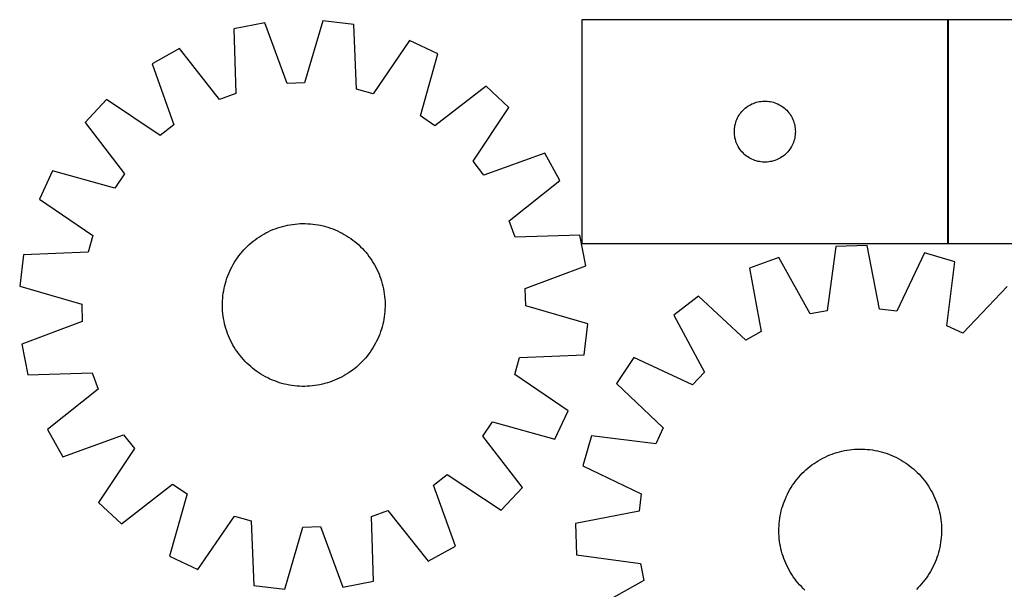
# Model space of a CAD drawing. Header units: millimetres. Extents: x 7 to 1493, y 8 to 2993.
# Tile 6 of 11: x 7 to 491, y 2714 to 2993. Entities that reach past the tile are written whole.
import ezdxf

# ---------------------------------------------------------------- set-up
doc = ezdxf.new("R2010")
doc.units = ezdxf.units.MM
doc.layers.add('COMMON', color=5, linetype='CONTINUOUS', true_color=0x0000ff)
doc.layers.add('CUT', color=7, linetype='CONTINUOUS', true_color=0x000000)

msp = doc.modelspace()

# ---------------------------------------------------------------- linework, layer by layer
at = {"layer": 'COMMON'}
msp.add_line((463.058187, 2993.437079), (463.058187, 2883.437079), dxfattribs=at)
at = {"layer": 'CUT'}
for p, q in [((155.516667, 2992.94522), (146.61144, 2962.454702)), ((170.789169, 2991.079423), (155.516667, 2992.94522)), ((462.958187, 2993.437079), (282.958187, 2993.437079)), ((282.958187, 2993.437079), (282.958187, 2883.437079)), ((462.958187, 2883.437079), (462.958187, 2993.437079)), ((643.158188, 2993.437079), (463.158188, 2993.437079)), ((463.158188, 2993.437079), (463.158188, 2883.437079)), ((126.995815, 2991.931878), (111.894239, 2988.986894)), ((111.894239, 2988.986894), (112.846953, 2957.236821)), ((138.042503, 2962.150249), (126.995815, 2991.931878)), ((172.092165, 2959.341796), (170.789169, 2991.079423)), ((198.227251, 2983.229741), (180.335789, 2956.983401)), ((212.175701, 2976.735799), (198.227251, 2983.229741)), ((85.082437, 2979.20972), (71.630035, 2971.74223)), ((104.791491, 2954.299322), (85.082437, 2979.20972)), ((203.607457, 2946.148875), (212.175701, 2976.735799)), ((71.630035, 2971.74223), (82.347432, 2941.840522)), ((146.61144, 2962.454702), (138.042503, 2962.150249)), ((180.335789, 2956.983401), (172.092165, 2959.341796)), ((235.845182, 2960.791475), (210.718826, 2941.358488)), ((247.104209, 2950.305061), (235.845182, 2960.791475)), ((49.151809, 2954.158283), (38.665395, 2942.899256)), ((75.59397, 2936.557519), (49.151809, 2954.158283)), ((112.846953, 2957.236821), (104.791491, 2954.299322)), ((229.503445, 2923.8629), (247.104209, 2950.305061)), ((361.691208, 2948.33936), (362.215904, 2948.906241)), ((362.215904, 2948.906241), (362.769086, 2949.445359)), ((362.769086, 2949.445359), (363.349289, 2949.955285)), ((363.349289, 2949.955285), (363.954972, 2950.434667)), ((363.954972, 2950.434667), (364.584531, 2950.882234)), ((364.584531, 2950.882234), (365.236295, 2951.296798)), ((365.236295, 2951.296798), (365.908535, 2951.677261)), ((365.908535, 2951.677261), (366.599471, 2952.022613)), ((366.599471, 2952.022613), (367.307268, 2952.331938)), ((367.307268, 2952.331938), (368.030051, 2952.604417)), ((368.030051, 2952.604417), (368.765902, 2952.839327)), ((368.765902, 2952.839327), (369.51287, 2953.036044)), ((369.51287, 2953.036044), (370.268975, 2953.194048)), ((370.268975, 2953.194048), (371.032211, 2953.312919)), ((371.032211, 2953.312919), (371.800555, 2953.392342)), ((371.800555, 2953.392342), (372.571968, 2953.432106)), ((372.571968, 2953.432106), (373.344405, 2953.432106)), ((373.344405, 2953.432106), (374.115818, 2953.392342)), ((374.115818, 2953.392342), (374.884162, 2953.312919)), ((374.884162, 2953.312919), (375.647398, 2953.194048)), ((375.647398, 2953.194048), (376.403503, 2953.036044)), ((376.403503, 2953.036044), (377.150471, 2952.839327)), ((377.150471, 2952.839327), (377.886322, 2952.604417)), ((377.886322, 2952.604417), (378.609105, 2952.331938)), ((378.609105, 2952.331938), (379.316902, 2952.022613)), ((379.316902, 2952.022613), (380.007838, 2951.677261)), ((380.007838, 2951.677261), (380.680079, 2951.296798)), ((380.680079, 2951.296798), (381.331842, 2950.882234)), ((381.331842, 2950.882234), (381.961401, 2950.434667)), ((381.961401, 2950.434667), (382.567084, 2949.955285)), ((382.567084, 2949.955285), (383.147287, 2949.445359)), ((383.147287, 2949.445359), (383.700469, 2948.906241)), ((383.700469, 2948.906241), (384.225165, 2948.33936)), ((210.718826, 2941.358488), (203.607457, 2946.148875)), ((358.922434, 2943.72836), (359.213433, 2944.443887)), ((359.213433, 2944.443887), (359.54088, 2945.143486)), ((359.54088, 2945.143486), (359.903908, 2945.8253)), ((359.903908, 2945.8253), (360.301553, 2946.487522)), ((360.301553, 2946.487522), (360.732761, 2947.128395)), ((360.732761, 2947.128395), (361.196389, 2947.746221)), ((361.196389, 2947.746221), (361.691208, 2948.33936)), ((384.225165, 2948.33936), (384.719984, 2947.746221)), ((384.719984, 2947.746221), (385.183612, 2947.128395)), ((385.183612, 2947.128395), (385.61482, 2946.487522)), ((385.61482, 2946.487522), (386.012465, 2945.8253)), ((386.012465, 2945.8253), (386.375493, 2945.143486)), ((386.375493, 2945.143486), (386.70294, 2944.443887)), ((386.70294, 2944.443887), (386.993939, 2943.72836)), ((38.665395, 2942.899256), (58.098382, 2917.7729)), ((82.347432, 2941.840522), (75.59397, 2936.557519)), ((357.958187, 2938.437079), (357.978075, 2939.20926)), ((357.978075, 2939.20926), (358.037688, 2939.979394)), ((358.037688, 2939.979394), (358.136868, 2940.745437)), ((358.136868, 2940.745437), (358.275351, 2941.50536)), ((358.275351, 2941.50536), (358.452771, 2942.257145)), ((358.452771, 2942.257145), (358.668656, 2942.998801)), ((358.668656, 2942.998801), (358.922434, 2943.72836)), ((386.993939, 2943.72836), (387.247717, 2942.998801)), ((387.247717, 2942.998801), (387.463602, 2942.257145)), ((387.463602, 2942.257145), (387.641022, 2941.50536)), ((387.641022, 2941.50536), (387.779505, 2940.745437)), ((387.779505, 2940.745437), (387.878685, 2939.979394)), ((387.878685, 2939.979394), (387.938298, 2939.20926)), ((387.938298, 2939.20926), (387.958187, 2938.437079)), ((357.978075, 2937.664897), (357.958187, 2938.437079)), ((358.037688, 2936.894764), (357.978075, 2937.664897)), ((358.136868, 2936.12872), (358.037688, 2936.894764)), ((358.275351, 2935.368798), (358.136868, 2936.12872)), ((358.452771, 2934.617012), (358.275351, 2935.368798)), ((358.668656, 2933.875356), (358.452771, 2934.617012)), ((387.463602, 2934.617012), (387.247717, 2933.875356)), ((387.641022, 2935.368798), (387.463602, 2934.617012)), ((387.779505, 2936.12872), (387.641022, 2935.368798)), ((387.878685, 2936.894764), (387.779505, 2936.12872)), ((387.938298, 2937.664897), (387.878685, 2936.894764)), ((387.958187, 2938.437079), (387.938298, 2937.664897)), ((358.922434, 2933.145797), (358.668656, 2933.875356)), ((359.213433, 2932.43027), (358.922434, 2933.145797)), ((359.54088, 2931.730672), (359.213433, 2932.43027)), ((359.903908, 2931.048858), (359.54088, 2931.730672)), ((360.301553, 2930.386636), (359.903908, 2931.048858)), ((360.732761, 2929.745762), (360.301553, 2930.386636)), ((361.196389, 2929.127936), (360.732761, 2929.745762)), ((385.183612, 2929.745762), (384.719984, 2929.127936)), ((385.61482, 2930.386636), (385.183612, 2929.745762)), ((386.012465, 2931.048858), (385.61482, 2930.386636)), ((386.375493, 2931.730672), (386.012465, 2931.048858)), ((386.70294, 2932.43027), (386.375493, 2931.730672)), ((386.993939, 2933.145797), (386.70294, 2932.43027)), ((387.247717, 2933.875356), (386.993939, 2933.145797)), ((264.688156, 2927.826835), (234.786448, 2917.109438)), ((272.155646, 2914.374433), (264.688156, 2927.826835)), ((361.691208, 2928.534797), (361.196389, 2929.127936)), ((362.215904, 2927.967916), (361.691208, 2928.534797)), ((362.769086, 2927.428798), (362.215904, 2927.967916)), ((363.349289, 2926.918872), (362.769086, 2927.428798)), ((363.954972, 2926.43949), (363.349289, 2926.918872)), ((364.584531, 2925.991923), (363.954972, 2926.43949)), ((365.236295, 2925.577359), (364.584531, 2925.991923)), ((365.908535, 2925.196897), (365.236295, 2925.577359)), ((366.599471, 2924.851545), (365.908535, 2925.196897)), ((367.307268, 2924.542219), (366.599471, 2924.851545)), ((379.316902, 2924.851545), (378.609105, 2924.542219)), ((380.007838, 2925.196897), (379.316902, 2924.851545)), ((380.680079, 2925.577359), (380.007838, 2925.196897)), ((381.331842, 2925.991923), (380.680079, 2925.577359)), ((381.961401, 2926.43949), (381.331842, 2925.991923)), ((382.567084, 2926.918872), (381.961401, 2926.43949)), ((383.147287, 2927.428798), (382.567084, 2926.918872)), ((383.700469, 2927.967916), (383.147287, 2927.428798)), ((384.225165, 2928.534797), (383.700469, 2927.967916)), ((384.719984, 2929.127936), (384.225165, 2928.534797)), ((234.786448, 2917.109438), (229.503445, 2923.8629)), ((368.030051, 2924.26974), (367.307268, 2924.542219)), ((368.765902, 2924.034831), (368.030051, 2924.26974)), ((369.51287, 2923.838113), (368.765902, 2924.034831)), ((370.268975, 2923.680109), (369.51287, 2923.838113)), ((371.032211, 2923.561239), (370.268975, 2923.680109)), ((371.800555, 2923.481816), (371.032211, 2923.561239)), ((372.571968, 2923.442052), (371.800555, 2923.481816)), ((373.344405, 2923.442052), (372.571968, 2923.442052)), ((374.115818, 2923.481816), (373.344405, 2923.442052)), ((374.884162, 2923.561239), (374.115818, 2923.481816)), ((375.647398, 2923.680109), (374.884162, 2923.561239)), ((376.403503, 2923.838113), (375.647398, 2923.680109)), ((377.150471, 2924.034831), (376.403503, 2923.838113)), ((377.886322, 2924.26974), (377.150471, 2924.034831)), ((378.609105, 2924.542219), (377.886322, 2924.26974)), ((22.721071, 2919.229775), (16.227129, 2905.281325)), ((53.307995, 2910.661531), (22.721071, 2919.229775)), ((58.098382, 2917.7729), (53.307995, 2910.661531)), ((247.245248, 2894.665379), (272.155646, 2914.374433)), ((16.227129, 2905.281325), (42.473469, 2887.389863)), ((131.032934, 2890.267871), (132.203006, 2890.726061)), ((132.203006, 2890.726061), (133.386893, 2891.147271)), ((133.386893, 2891.147271), (134.583427, 2891.531087)), ((134.583427, 2891.531087), (135.791426, 2891.87713)), ((135.791426, 2891.87713), (137.009698, 2892.185058)), ((137.009698, 2892.185058), (138.237041, 2892.454567)), ((138.237041, 2892.454567), (139.472245, 2892.685391)), ((139.472245, 2892.685391), (140.714089, 2892.877302)), ((140.714089, 2892.877302), (141.961348, 2893.030112)), ((141.961348, 2893.030112), (143.212792, 2893.143669)), ((143.212792, 2893.143669), (144.467185, 2893.217861)), ((144.467185, 2893.217861), (145.72329, 2893.252614)), ((145.72329, 2893.252614), (146.979866, 2893.247896)), ((146.979866, 2893.247896), (148.235675, 2893.20371)), ((148.235675, 2893.20371), (149.489475, 2893.1201)), ((149.489475, 2893.1201), (150.740031, 2892.997148)), ((150.740031, 2892.997148), (151.986108, 2892.834976)), ((151.986108, 2892.834976), (153.226476, 2892.633744)), ((153.226476, 2892.633744), (154.459911, 2892.39365)), ((154.459911, 2892.39365), (155.685195, 2892.114931)), ((155.685195, 2892.114931), (156.901121, 2891.797863)), ((156.901121, 2891.797863), (158.106487, 2891.442759)), ((158.106487, 2891.442759), (159.300104, 2891.049968)), ((159.300104, 2891.049968), (160.480795, 2890.619878)), ((250.182747, 2886.609917), (247.245248, 2894.665379)), ((42.473469, 2887.389863), (40.115074, 2879.146239)), ((122.30487, 2885.332815), (123.324235, 2886.067595)), ((123.324235, 2886.067595), (124.366177, 2886.769993)), ((124.366177, 2886.769993), (125.429668, 2887.439317)), ((125.429668, 2887.439317), (126.513658, 2888.074905)), ((126.513658, 2888.074905), (127.617078, 2888.67613)), ((127.617078, 2888.67613), (128.738838, 2889.2424)), ((128.738838, 2889.2424), (129.877831, 2889.773155)), ((129.877831, 2889.773155), (131.032934, 2890.267871)), ((160.480795, 2890.619878), (161.647393, 2890.152914)), ((161.647393, 2890.152914), (162.798748, 2889.649537)), ((162.798748, 2889.649537), (163.933723, 2889.110243)), ((163.933723, 2889.110243), (165.051199, 2888.535565)), ((165.051199, 2888.535565), (166.150072, 2887.92607)), ((166.150072, 2887.92607), (167.229259, 2887.282359)), ((167.229259, 2887.282359), (168.287693, 2886.605068)), ((168.287693, 2886.605068), (169.324331, 2885.894865)), ((169.324331, 2885.894865), (170.338149, 2885.15245)), ((281.93282, 2887.562631), (250.182747, 2886.609917)), ((284.877804, 2872.461055), (281.93282, 2887.562631)), ((116.717448, 2880.286874), (117.581074, 2881.199649)), ((117.581074, 2881.199649), (118.472944, 2882.084846)), ((118.472944, 2882.084846), (119.392179, 2882.941593)), ((119.392179, 2882.941593), (120.337871, 2883.769042)), ((120.337871, 2883.769042), (121.309088, 2884.566379)), ((121.309088, 2884.566379), (122.30487, 2885.332815)), ((170.338149, 2885.15245), (171.328148, 2884.378558)), ((171.328148, 2884.378558), (172.293349, 2883.57395)), ((172.293349, 2883.57395), (173.2328, 2882.739422)), ((173.2328, 2882.739422), (174.145575, 2881.875796)), ((174.145575, 2881.875796), (175.030773, 2880.983926)), ((282.958187, 2883.437079), (462.958187, 2883.437079)), ((407.845865, 2881.931936), (403.675752, 2850.442494)), ((423.224554, 2882.407812), (407.845865, 2881.931936)), ((429.333638, 2851.23645), (423.224554, 2882.407812)), ((463.158188, 2883.437079), (643.158188, 2883.437079)), ((8.377447, 2877.843243), (6.51165, 2862.57074)), ((40.115074, 2879.146239), (8.377447, 2877.843243)), ((112.851802, 2875.341767), (113.562005, 2876.378405)), ((113.562005, 2876.378405), (114.30442, 2877.392223)), ((114.30442, 2877.392223), (115.078312, 2878.382221)), ((115.078312, 2878.382221), (115.88292, 2879.347423)), ((115.88292, 2879.347423), (116.717448, 2880.286874)), ((175.030773, 2880.983926), (175.887519, 2880.064691)), ((175.887519, 2880.064691), (176.714968, 2879.118999)), ((176.714968, 2879.118999), (177.512305, 2878.147782)), ((177.512305, 2878.147782), (178.278741, 2877.152)), ((178.278741, 2877.152), (179.013521, 2876.132635)), ((379.809945, 2876.597798), (365.330996, 2871.392936)), ((395.25251, 2848.839881), (379.809945, 2876.597798)), ((451.536638, 2878.817303), (437.839852, 2850.1577)), ((466.309694, 2874.517612), (451.536638, 2878.817303)), ((110.346627, 2870.987797), (110.921304, 2872.105273)), ((110.921304, 2872.105273), (111.5308, 2873.204146)), ((111.5308, 2873.204146), (112.17451, 2874.283332)), ((112.17451, 2874.283332), (112.851802, 2875.341767)), ((179.013521, 2876.132635), (179.715919, 2875.090693)), ((179.715919, 2875.090693), (180.385243, 2874.027202)), ((180.385243, 2874.027202), (181.020831, 2872.943212)), ((181.020831, 2872.943212), (181.622056, 2871.839792)), ((181.622056, 2871.839792), (182.188326, 2870.718032)), ((255.096175, 2861.414367), (284.877804, 2872.461055)), ((365.330996, 2871.392936), (371.095755, 2840.156062)), ((462.487298, 2842.984074), (466.309694, 2874.517612)), ((108.406902, 2866.354178), (108.836992, 2867.534868)), ((108.836992, 2867.534868), (109.303956, 2868.701467)), ((109.303956, 2868.701467), (109.807333, 2869.852822)), ((109.807333, 2869.852822), (110.346627, 2870.987797)), ((182.188326, 2870.718032), (182.719081, 2869.579039)), ((182.719081, 2869.579039), (183.213797, 2868.423936)), ((183.213797, 2868.423936), (183.671987, 2867.253864)), ((183.671987, 2867.253864), (184.093198, 2866.069977)), ((6.51165, 2862.57074), (37.002168, 2853.665514)), ((107.06322, 2861.513984), (107.341939, 2862.739269)), ((107.341939, 2862.739269), (107.659007, 2863.955195)), ((107.659007, 2863.955195), (108.014111, 2865.160561)), ((108.014111, 2865.160561), (108.406902, 2866.354178)), ((184.093198, 2866.069977), (184.477014, 2864.873443)), ((184.477014, 2864.873443), (184.823056, 2863.665444)), ((184.823056, 2863.665444), (185.130984, 2862.447172)), ((185.130984, 2862.447172), (185.400493, 2861.219829)), ((492.126557, 2862.35392), (470.243836, 2839.329558)), ((106.33677, 2856.543549), (106.459722, 2857.794105)), ((106.459722, 2857.794105), (106.621894, 2859.040182)), ((106.621894, 2859.040182), (106.823126, 2860.280549)), ((106.823126, 2860.280549), (107.06322, 2861.513984)), ((185.400493, 2861.219829), (185.631317, 2859.984625)), ((185.631317, 2859.984625), (185.823228, 2858.742781)), ((185.823228, 2858.742781), (185.976038, 2857.495522)), ((185.976038, 2857.495522), (186.089595, 2856.244078)), ((255.400628, 2852.84543), (255.096175, 2861.414367)), ((340.315591, 2857.656294), (328.153683, 2848.231935)), ((363.580011, 2836.028962), (340.315591, 2857.656294)), ((37.002168, 2853.665514), (37.306621, 2845.096577)), ((106.204256, 2852.777364), (106.208974, 2854.03394)), ((106.239009, 2851.521259), (106.204256, 2852.777364)), ((106.208974, 2854.03394), (106.25316, 2855.289748)), ((106.25316, 2855.289748), (106.33677, 2856.543549)), ((186.089595, 2856.244078), (186.163787, 2854.989685)), ((186.193822, 2852.477004), (186.149636, 2851.221195)), ((186.163787, 2854.989685), (186.198541, 2853.73358)), ((186.198541, 2853.73358), (186.193822, 2852.477004)), ((285.891146, 2843.940203), (255.400628, 2852.84543)), ((106.313201, 2850.266866), (106.239009, 2851.521259)), ((106.426758, 2849.015422), (106.313201, 2850.266866)), ((106.579568, 2847.768162), (106.426758, 2849.015422)), ((106.771479, 2846.526318), (106.579568, 2847.768162)), ((185.780902, 2847.470762), (185.57967, 2846.230394)), ((185.943074, 2848.716839), (185.780902, 2847.470762)), ((186.066026, 2849.967395), (185.943074, 2848.716839)), ((186.149636, 2851.221195), (186.066026, 2849.967395)), ((328.153683, 2848.231935), (343.28902, 2820.305311)), ((403.675752, 2850.442494), (395.25251, 2848.839881)), ((437.839852, 2850.1577), (429.333638, 2851.23645)), ((37.306621, 2845.096577), (7.524992, 2834.049889)), ((107.002303, 2845.291115), (106.771479, 2846.526318)), ((107.271812, 2844.063772), (107.002303, 2845.291115)), ((107.57974, 2842.845499), (107.271812, 2844.063772)), ((107.925783, 2841.637501), (107.57974, 2842.845499)), ((184.743789, 2842.555749), (184.388685, 2841.350383)), ((185.060858, 2843.771675), (184.743789, 2842.555749)), ((185.339576, 2844.996959), (185.060858, 2843.771675)), ((185.57967, 2846.230394), (185.339576, 2844.996959)), ((284.025349, 2828.6677), (285.891146, 2843.940203)), ((470.243836, 2839.329558), (462.487298, 2842.984074)), ((108.309599, 2840.440967), (107.925783, 2841.637501)), ((108.730809, 2839.25708), (108.309599, 2840.440967)), ((109.188999, 2838.087008), (108.730809, 2839.25708)), ((109.683715, 2836.931905), (109.188999, 2838.087008)), ((183.09884, 2837.809477), (182.595463, 2836.658122)), ((183.565804, 2838.976075), (183.09884, 2837.809477)), ((183.995894, 2840.156766), (183.565804, 2838.976075)), ((184.388685, 2841.350383), (183.995894, 2840.156766)), ((371.095755, 2840.156062), (363.580011, 2836.028962)), ((7.524992, 2834.049889), (10.469976, 2818.948312)), ((110.21447, 2835.792912), (109.683715, 2836.931905)), ((110.78074, 2834.671152), (110.21447, 2835.792912)), ((111.381965, 2833.567732), (110.78074, 2834.671152)), ((112.017553, 2832.483742), (111.381965, 2833.567732)), ((180.871997, 2833.306798), (180.228286, 2832.227611)), ((181.481492, 2834.405671), (180.871997, 2833.306798)), ((182.05617, 2835.523147), (181.481492, 2834.405671)), ((182.595463, 2836.658122), (182.05617, 2835.523147)), ((112.686877, 2831.420251), (112.017553, 2832.483742)), ((113.389275, 2830.378309), (112.686877, 2831.420251)), ((114.124055, 2829.358944), (113.389275, 2830.378309)), ((114.890491, 2828.363161), (114.124055, 2829.358944)), ((115.687828, 2827.391945), (114.890491, 2828.363161)), ((177.324484, 2828.128722), (176.519876, 2827.163521)), ((178.098377, 2829.118721), (177.324484, 2828.128722)), ((178.840791, 2830.132539), (178.098377, 2829.118721)), ((179.550994, 2831.169177), (178.840791, 2830.132539)), ((180.228286, 2832.227611), (179.550994, 2831.169177)), ((252.287722, 2827.364705), (284.025349, 2828.6677)), ((116.515277, 2826.446253), (115.687828, 2827.391945)), ((117.372024, 2825.527018), (116.515277, 2826.446253)), ((118.257221, 2824.635148), (117.372024, 2825.527018)), ((119.169996, 2823.771522), (118.257221, 2824.635148)), ((120.109447, 2822.936994), (119.169996, 2823.771522)), ((121.074649, 2822.132386), (120.109447, 2822.936994)), ((173.010617, 2823.569351), (172.064925, 2822.741902)), ((173.929852, 2824.426097), (173.010617, 2823.569351)), ((174.821722, 2825.311295), (173.929852, 2824.426097)), ((175.685348, 2826.22407), (174.821722, 2825.311295)), ((176.519876, 2827.163521), (175.685348, 2826.22407)), ((249.929328, 2819.121081), (252.287722, 2827.364705)), ((308.607475, 2827.437427), (299.953101, 2814.716093)), ((337.416466, 2814.057713), (308.607475, 2827.437427)), ((10.469976, 2818.948312), (42.220049, 2819.901027)), ((42.220049, 2819.901027), (45.157548, 2811.845565)), ((122.064647, 2821.358493), (121.074649, 2822.132386)), ((123.078465, 2820.616079), (122.064647, 2821.358493)), ((124.115103, 2819.905876), (123.078465, 2820.616079)), ((125.173538, 2819.228584), (124.115103, 2819.905876)), ((126.252724, 2818.584873), (125.173538, 2819.228584)), ((127.351597, 2817.975378), (126.252724, 2818.584873)), ((165.889138, 2818.436039), (164.785718, 2817.834814)), ((166.973128, 2819.071627), (165.889138, 2818.436039)), ((168.036619, 2819.740951), (166.973128, 2819.071627)), ((169.078561, 2820.443349), (168.036619, 2819.740951)), ((170.097926, 2821.178129), (169.078561, 2820.443349)), ((171.093708, 2821.944565), (170.097926, 2821.178129)), ((172.064925, 2822.741902), (171.093708, 2821.944565)), ((276.175667, 2801.229619), (249.929328, 2819.121081)), ((343.28902, 2820.305311), (337.416466, 2814.057713)), ((128.469073, 2817.4007), (127.351597, 2817.975378)), ((129.604048, 2816.861407), (128.469073, 2817.4007)), ((130.755403, 2816.35803), (129.604048, 2816.861407)), ((131.922002, 2815.891066), (130.755403, 2816.35803)), ((133.102692, 2815.460976), (131.922002, 2815.891066)), ((134.296309, 2815.068185), (133.102692, 2815.460976)), ((135.501675, 2814.713081), (134.296309, 2815.068185)), ((136.717601, 2814.396012), (135.501675, 2814.713081)), ((137.942886, 2814.117294), (136.717601, 2814.396012)), ((139.176321, 2813.8772), (137.942886, 2814.117294)), ((140.416688, 2813.675968), (139.176321, 2813.8772)), ((141.662765, 2813.513796), (140.416688, 2813.675968)), ((142.913321, 2813.390844), (141.662765, 2813.513796)), ((144.167122, 2813.307234), (142.913321, 2813.390844)), ((145.42293, 2813.263048), (144.167122, 2813.307234)), ((146.679506, 2813.258329), (145.42293, 2813.263048)), ((147.935611, 2813.293083), (146.679506, 2813.258329)), ((149.190004, 2813.367275), (147.935611, 2813.293083)), ((150.441448, 2813.480832), (149.190004, 2813.367275)), ((151.688707, 2813.633642), (150.441448, 2813.480832)), ((152.930552, 2813.825553), (151.688707, 2813.633642)), ((154.165755, 2814.056377), (152.930552, 2813.825553)), ((155.393098, 2814.325886), (154.165755, 2814.056377)), ((156.611371, 2814.633814), (155.393098, 2814.325886)), ((157.819369, 2814.979856), (156.611371, 2814.633814)), ((159.015903, 2815.363672), (157.819369, 2814.979856)), ((160.19979, 2815.784883), (159.015903, 2815.363672)), ((161.369862, 2816.243073), (160.19979, 2815.784883)), ((162.524965, 2816.737789), (161.369862, 2816.243073)), ((163.663958, 2817.268544), (162.524965, 2816.737789)), ((164.785718, 2817.834814), (163.663958, 2817.268544)), ((299.953101, 2814.716093), (322.977463, 2792.833371)), ((45.157548, 2811.845565), (20.24715, 2792.136511)), ((269.681726, 2787.281169), (276.175667, 2801.229619)), ((234.304414, 2788.738044), (239.094801, 2795.849412)), ((239.094801, 2795.849412), (269.681726, 2787.281169)), ((20.24715, 2792.136511), (27.71464, 2778.684108)), ((27.71464, 2778.684108), (57.616348, 2789.401506)), ((57.616348, 2789.401506), (62.899351, 2782.648043)), ((322.977463, 2792.833371), (319.322946, 2785.076833)), ((253.737401, 2763.611687), (234.304414, 2788.738044)), ((287.789408, 2788.89923), (283.489718, 2774.126173)), ((319.322946, 2785.076833), (287.789408, 2788.89923)), ((62.899351, 2782.648043), (45.298587, 2756.205883)), ((403.70263, 2779.040354), (404.859987, 2779.529774)), ((404.859987, 2779.529774), (406.032146, 2779.982598)), ((406.032146, 2779.982598), (407.21795, 2780.398381)), ((407.21795, 2780.398381), (408.416229, 2780.776712)), ((408.416229, 2780.776712), (409.6258, 2781.117218)), ((409.6258, 2781.117218), (410.84547, 2781.419561)), ((410.84547, 2781.419561), (412.074035, 2781.683445)), ((412.074035, 2781.683445), (413.310283, 2781.908608)), ((413.310283, 2781.908608), (414.552993, 2782.094829)), ((414.552993, 2782.094829), (415.80094, 2782.241924)), ((415.80094, 2782.241924), (417.052891, 2782.349746)), ((417.052891, 2782.349746), (418.307611, 2782.418191)), ((418.307611, 2782.418191), (419.563861, 2782.447191)), ((419.563861, 2782.447191), (420.820403, 2782.436716)), ((420.820403, 2782.436716), (422.075996, 2782.386778)), ((422.075996, 2782.386778), (423.3294, 2782.297425)), ((423.3294, 2782.297425), (424.57938, 2782.168746)), ((424.57938, 2782.168746), (425.8247, 2782.000868)), ((425.8247, 2782.000868), (427.064133, 2781.793955)), ((427.064133, 2781.793955), (428.296455, 2781.548214)), ((428.296455, 2781.548214), (429.520451, 2781.263885)), ((429.520451, 2781.263885), (430.734911, 2780.941251)), ((430.734911, 2780.941251), (431.938638, 2780.580628)), ((431.938638, 2780.580628), (433.130443, 2780.182373)), ((433.130443, 2780.182373), (434.309151, 2779.74688)), ((434.309151, 2779.74688), (435.473598, 2779.274577)), ((395.110125, 2773.872885), (396.109407, 2774.634751)), ((396.109407, 2774.634751), (397.132128, 2775.364854)), ((397.132128, 2775.364854), (398.177277, 2776.062472)), ((398.177277, 2776.062472), (399.243822, 2776.726917)), ((399.243822, 2776.726917), (400.330713, 2777.357532)), ((400.330713, 2777.357532), (401.436875, 2777.953697)), ((401.436875, 2777.953697), (402.561217, 2778.514822)), ((402.561217, 2778.514822), (403.70263, 2779.040354)), ((435.473598, 2779.274577), (436.622635, 2778.765931)), ((436.622635, 2778.765931), (437.755128, 2778.221444)), ((437.755128, 2778.221444), (438.869959, 2777.641653)), ((438.869959, 2777.641653), (439.966029, 2777.02713)), ((439.966029, 2777.02713), (441.042255, 2776.378482)), ((441.042255, 2776.378482), (442.097576, 2775.69635)), ((442.097576, 2775.69635), (443.13095, 2774.981405)), ((443.13095, 2774.981405), (444.141357, 2774.234354)), ((210.055364, 2764.670422), (216.808827, 2769.953425)), ((216.808827, 2769.953425), (243.250987, 2752.352661)), ((283.489718, 2774.126173), (312.14932, 2760.429387)), ((390.49893, 2769.614459), (391.366727, 2770.523268)), ((391.366727, 2770.523268), (392.262643, 2771.404371)), ((392.262643, 2771.404371), (393.185793, 2772.256897)), ((393.185793, 2772.256897), (394.135266, 2773.080006)), ((394.135266, 2773.080006), (395.110125, 2773.872885)), ((444.141357, 2774.234354), (445.127799, 2773.455934)), ((445.127799, 2773.455934), (446.089305, 2772.646914)), ((446.089305, 2772.646914), (447.024923, 2771.808091)), ((447.024923, 2771.808091), (447.933733, 2770.940293)), ((447.933733, 2770.940293), (448.814835, 2770.044377)), ((448.814835, 2770.044377), (449.667361, 2769.121227)), ((56.557614, 2745.719469), (81.68397, 2765.152456)), ((81.68397, 2765.152456), (88.795339, 2760.362069)), ((386.610671, 2764.687112), (387.325615, 2765.720485)), ((387.325615, 2765.720485), (388.072666, 2766.730892)), ((388.072666, 2766.730892), (388.851086, 2767.717335)), ((388.851086, 2767.717335), (389.660107, 2768.67884)), ((389.660107, 2768.67884), (390.49893, 2769.614459)), ((449.667361, 2769.121227), (450.49047, 2768.171754)), ((450.49047, 2768.171754), (451.283349, 2767.196896)), ((451.283349, 2767.196896), (452.045216, 2766.197613)), ((452.045216, 2766.197613), (452.775319, 2765.174893)), ((452.775319, 2765.174893), (453.472936, 2764.129744)), ((88.795339, 2760.362069), (80.227095, 2729.775144)), ((220.772762, 2734.768714), (210.055364, 2764.670422)), ((243.250987, 2752.352661), (253.737401, 2763.611687)), ((312.14932, 2760.429387), (311.07057, 2751.923173)), ((383.54109, 2759.21217), (384.085577, 2760.344663)), ((384.085577, 2760.344663), (384.665368, 2761.459495)), ((384.665368, 2761.459495), (385.27989, 2762.555565)), ((385.27989, 2762.555565), (385.928538, 2763.631791)), ((385.928538, 2763.631791), (386.610671, 2764.687112)), ((453.472936, 2764.129744), (454.137381, 2763.063198)), ((454.137381, 2763.063198), (454.767997, 2761.976308)), ((454.767997, 2761.976308), (455.364162, 2760.870145)), ((455.364162, 2760.870145), (455.925287, 2759.745803)), ((45.298587, 2756.205883), (56.557614, 2745.719469)), ((381.726392, 2754.528173), (382.124647, 2755.719978)), ((382.124647, 2755.719978), (382.560141, 2756.898686)), ((382.560141, 2756.898686), (383.032444, 2758.063133)), ((383.032444, 2758.063133), (383.54109, 2759.21217)), ((455.925287, 2759.745803), (456.450818, 2758.60439)), ((456.450818, 2758.60439), (456.940238, 2757.447033)), ((456.940238, 2757.447033), (457.393063, 2756.274875)), ((457.393063, 2756.274875), (457.808846, 2755.08907)), ((179.555843, 2749.274123), (187.611305, 2752.211622)), ((187.611305, 2752.211622), (207.320359, 2727.301224)), ((311.07057, 2751.923173), (279.899208, 2745.81409)), ((380.513065, 2749.653669), (380.758806, 2750.885991)), ((380.758806, 2750.885991), (381.043135, 2752.109986)), ((381.043135, 2752.109986), (381.36577, 2753.324446)), ((381.36577, 2753.324446), (381.726392, 2754.528173)), ((457.808846, 2755.08907), (458.187177, 2753.890791)), ((458.187177, 2753.890791), (458.527682, 2752.68122)), ((458.527682, 2752.68122), (458.830026, 2751.46155)), ((458.830026, 2751.46155), (459.09391, 2750.232985)), ((94.175545, 2723.281203), (112.067007, 2749.527542)), ((112.067007, 2749.527542), (120.310631, 2747.169148)), ((120.310631, 2747.169148), (121.613627, 2715.431521)), ((180.508557, 2717.52405), (179.555843, 2749.274123)), ((279.899208, 2745.81409), (280.375085, 2730.4354)), ((379.920242, 2744.665531), (380.009595, 2745.918936)), ((380.009595, 2745.918936), (380.138274, 2747.168915)), ((380.138274, 2747.168915), (380.306153, 2748.414236)), ((380.306153, 2748.414236), (380.513065, 2749.653669)), ((459.09391, 2750.232985), (459.319073, 2748.996737)), ((459.319073, 2748.996737), (459.505294, 2747.754027)), ((459.505294, 2747.754027), (459.652388, 2746.506081)), ((459.652388, 2746.506081), (459.760211, 2745.25413)), ((136.88613, 2713.565724), (145.791356, 2744.056242)), ((145.791356, 2744.056242), (154.360293, 2744.360695)), ((154.360293, 2744.360695), (165.406981, 2714.579066)), ((379.859829, 2742.153397), (379.870304, 2743.409938)), ((379.888829, 2740.897146), (379.859829, 2742.153397)), ((379.870304, 2743.409938), (379.920242, 2744.665531)), ((379.957274, 2739.642426), (379.888829, 2740.897146)), ((459.760211, 2745.25413), (459.828656, 2743.99941)), ((459.847181, 2741.486617), (459.797243, 2740.231025)), ((459.828656, 2743.99941), (459.857655, 2742.743159)), ((459.857655, 2742.743159), (459.847181, 2741.486617)), ((380.065097, 2738.390475), (379.957274, 2739.642426)), ((380.212191, 2737.142529), (380.065097, 2738.390475)), ((380.398412, 2735.899819), (380.212191, 2737.142529)), ((380.623575, 2734.663571), (380.398412, 2735.899819)), ((459.411332, 2736.48232), (459.20442, 2735.242887)), ((459.579211, 2737.727641), (459.411332, 2736.48232)), ((459.70789, 2738.97762), (459.579211, 2737.727641)), ((459.797243, 2740.231025), (459.70789, 2738.97762)), ((207.320359, 2727.301224), (220.772762, 2734.768714)), ((380.887459, 2733.435006), (380.623575, 2734.663571)), ((381.189803, 2732.215336), (380.887459, 2733.435006)), ((381.530308, 2731.005764), (381.189803, 2732.215336)), ((381.908639, 2729.807485), (381.530308, 2731.005764)), ((458.351715, 2731.572109), (457.991093, 2730.368383)), ((458.67435, 2732.78657), (458.351715, 2731.572109)), ((458.958678, 2734.010565), (458.67435, 2732.78657)), ((459.20442, 2735.242887), (458.958678, 2734.010565)), ((80.227095, 2729.775144), (94.175545, 2723.281203)), ((280.375085, 2730.4354), (311.864526, 2726.265287)), ((311.864526, 2726.265287), (313.467139, 2717.842045)), ((382.324422, 2728.621681), (381.908639, 2729.807485)), ((382.777247, 2727.449522), (382.324422, 2728.621681)), ((383.266666, 2726.292165), (382.777247, 2727.449522)), ((383.792198, 2725.150753), (383.266666, 2726.292165)), ((456.685041, 2726.833423), (456.176395, 2725.684385)), ((457.157344, 2727.99787), (456.685041, 2726.833423)), ((457.592838, 2729.176577), (457.157344, 2727.99787)), ((457.991093, 2730.368383), (457.592838, 2729.176577)), ((384.353323, 2724.02641), (383.792198, 2725.150753)), ((384.949488, 2722.920248), (384.353323, 2724.02641)), ((385.580104, 2721.833358), (384.949488, 2722.920248)), ((386.244548, 2720.766812), (385.580104, 2721.833358)), ((453.788947, 2721.264765), (453.106814, 2720.209444)), ((454.437595, 2722.340991), (453.788947, 2721.264765)), ((455.052117, 2723.437061), (454.437595, 2722.340991)), ((455.631908, 2724.551892), (455.052117, 2723.437061)), ((456.176395, 2725.684385), (455.631908, 2724.551892)), ((165.406981, 2714.579066), (180.508557, 2717.52405)), ((313.467139, 2717.842045), (285.709222, 2702.39948)), ((386.942166, 2719.721663), (386.244548, 2720.766812)), ((387.672269, 2718.698943), (386.942166, 2719.721663)), ((388.434136, 2717.69966), (387.672269, 2718.698943)), ((389.227015, 2716.724801), (388.434136, 2717.69966)), ((390.050123, 2715.775328), (389.227015, 2716.724801)), ((450.866399, 2717.179221), (450.057378, 2716.217716)), ((451.644819, 2718.165664), (450.866399, 2717.179221)), ((452.39187, 2719.176071), (451.644819, 2718.165664)), ((453.106814, 2720.209444), (452.39187, 2719.176071)), ((121.613627, 2715.431521), (136.88613, 2713.565724)), ((390.90265, 2714.852179), (390.050123, 2715.775328)), ((391.783752, 2713.956263), (390.90265, 2714.852179)), ((392.692561, 2713.088465), (391.783752, 2713.956263)), ((448.350758, 2714.373288), (447.454842, 2713.492185)), ((449.218555, 2715.282097), (448.350758, 2714.373288)), ((450.057378, 2716.217716), (449.218555, 2715.282097))]:
    msp.add_line(p, q, dxfattribs=at)

doc.saveas('drawing.dxf')
